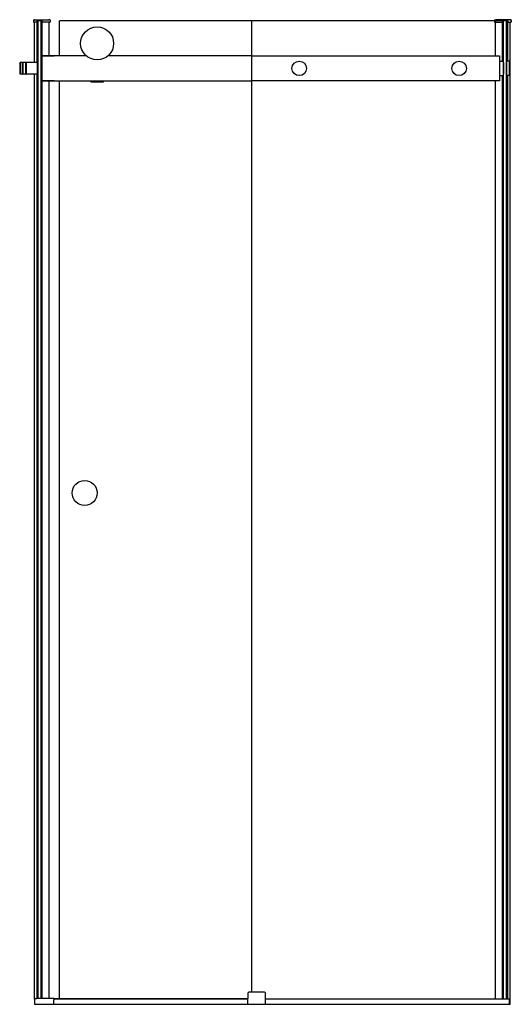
# Model space of a CAD drawing. Header units: millimetres. Extents: x 1666.76 to 1667.74, y -526.96 to -524.99.
import ezdxf

# ---------------------------------------------------------------- set-up
doc = ezdxf.new("R2010")
doc.units = ezdxf.units.MM
doc.layers.add('SANINDUSA', color=3, linetype='CONTINUOUS')

msp = doc.modelspace()

# ---------------------------------------------------------------- linework, layer by layer
at = {"layer": 'SANINDUSA'}
for p, q in [((1666.7853, -524.9946), (1666.7852, -524.9971)), ((1666.7862, -524.9981), (1666.7874, -524.9981)), ((1666.7874, -524.9931), (1666.7868, -524.9931)), ((1666.7874, -524.9931), (1666.8157, -524.9931)), ((1666.7874, -525.0791), (1666.7874, -524.9981)), ((1666.7919, -524.9981), (1666.7874, -524.9981)), ((1666.7922, -524.9978), (1666.7923, -524.9971)), ((1666.7923, -524.9951), (1666.7923, -524.9971)), ((1666.7924, -525.0791), (1666.7924, -524.995)), ((1666.7928, -525.0791), (1666.7928, -524.9946)), ((1666.8024, -524.9946), (1666.7928, -524.9946)), ((1666.7946, -524.9956), (1666.7946, -524.9946)), ((1666.7946, -526.9518), (1666.7946, -524.9956)), ((1666.8006, -524.9956), (1666.7946, -524.9956)), ((1666.8006, -525.0866), (1666.8006, -524.9946)), ((1666.8006, -526.9518), (1666.8006, -524.9956)), ((1666.8024, -525.0791), (1666.8024, -524.9946)), ((1666.8029, -525.066), (1666.8029, -524.9949)), ((1666.803, -524.9971), (1666.8029, -524.9951)), ((1666.803, -524.9971), (1666.803, -524.9978)), ((1666.8157, -524.9981), (1666.8033, -524.9981)), ((1666.8173, -524.9931), (1666.8157, -524.9931)), ((1666.8157, -524.9981), (1666.8179, -524.9981)), ((1666.8167, -525.0656), (1666.8167, -524.9981)), ((1666.8188, -524.9946), (1666.8189, -524.9971)), ((1666.8376, -525.0656), (1666.8376, -524.9956)), ((1667.2219, -524.9956), (1666.8376, -524.9956)), ((1667.2219, -526.9396), (1667.2219, -524.9956)), ((1667.732, -524.9956), (1667.2219, -524.9956)), ((1667.7078, -524.9946), (1667.7077, -524.9971)), ((1667.7109, -524.9981), (1667.7087, -524.9981)), ((1667.7093, -524.9931), (1667.7109, -524.9931)), ((1667.7099, -525.0656), (1667.7099, -524.9981)), ((1667.7393, -524.9931), (1667.7109, -524.9931)), ((1667.7109, -524.9981), (1667.7233, -524.9981)), ((1667.7236, -524.9971), (1667.7237, -524.9951)), ((1667.7236, -524.9971), (1667.7236, -524.9978)), ((1667.7238, -525.0761), (1667.7238, -524.9949)), ((1667.7242, -524.9946), (1667.7338, -524.9946)), ((1667.7242, -525.0761), (1667.7242, -524.9946)), ((1667.726, -526.9536), (1667.726, -524.9956)), ((1667.732, -526.9536), (1667.732, -524.9956)), ((1667.7338, -525.0761), (1667.7338, -524.9946)), ((1667.7343, -525.0761), (1667.7343, -524.995)), ((1667.7343, -524.9951), (1667.7344, -524.9971)), ((1667.7344, -524.9978), (1667.7344, -524.9971)), ((1667.7347, -524.9981), (1667.7393, -524.9981)), ((1667.7393, -524.9931), (1667.7398, -524.9931)), ((1667.7393, -526.9636), (1667.7393, -524.9981)), ((1667.7404, -524.9981), (1667.7393, -524.9981)), ((1667.7413, -524.9946), (1667.7414, -524.9971)), ((1666.7576, -525.0801), (1666.7586, -525.0791)), ((1666.7586, -525.0791), (1666.7586, -525.1021)), ((1666.7626, -525.0791), (1666.7586, -525.0791)), ((1666.7626, -525.0791), (1666.7626, -525.1021)), ((1666.7641, -525.0791), (1666.7641, -525.1021)), ((1666.7691, -525.0791), (1666.7641, -525.0791)), ((1666.7691, -525.0791), (1666.7691, -525.1021)), ((1666.7706, -525.0791), (1666.7706, -525.1021)), ((1666.7926, -525.0791), (1666.7706, -525.0791)), ((1666.7926, -525.0791), (1666.7926, -525.1021)), ((1666.7926, -525.0791), (1666.7926, -525.1021)), ((1666.7926, -525.0791), (1666.7946, -525.0791)), ((1666.8006, -525.0791), (1666.8006, -525.1021)), ((1666.8006, -525.0791), (1666.8026, -525.0791)), ((1666.8026, -525.1146), (1666.8026, -525.0666)), ((1666.8911, -525.0656), (1666.8036, -525.0656)), ((1666.8036, -525.0656), (1666.8266, -525.0656)), ((1666.8911, -525.0656), (1666.8266, -525.0656)), ((1667.2219, -525.0656), (1666.9341, -525.0656)), ((1667.718, -525.0761), (1667.726, -525.0761)), ((1667.726, -525.0791), (1667.726, -525.1021)), ((1667.732, -525.0764), (1667.732, -525.1048)), ((1667.7369, -525.0761), (1667.7323, -525.0761)), ((1667.737, -525.0761), (1667.737, -525.1051)), ((1667.738, -525.0761), (1667.737, -525.0761)), ((1667.738, -525.0761), (1667.738, -525.1051)), ((1666.7576, -525.0801), (1666.7576, -525.1011)), ((1666.8006, -525.0866), (1666.8006, -525.0866)), ((1666.8006, -526.9518), (1666.8006, -525.0946)), ((1666.8006, -525.0946), (1666.8006, -525.0946)), ((1667.726, -525.0866), (1667.726, -525.0866)), ((1667.726, -526.9536), (1667.726, -525.0946)), ((1667.726, -525.0946), (1667.726, -525.0946)), ((1666.7576, -525.1011), (1666.7586, -525.1021)), ((1666.7626, -525.1021), (1666.7586, -525.1021)), ((1666.7691, -525.1021), (1666.7641, -525.1021)), ((1666.7926, -525.1021), (1666.7706, -525.1021)), ((1666.7874, -526.9533), (1666.7874, -525.1021)), ((1666.7924, -526.9518), (1666.7924, -525.1021)), ((1666.7926, -525.1021), (1666.7946, -525.1021)), ((1666.7928, -526.9518), (1666.7928, -525.1021)), ((1666.8006, -525.1021), (1666.8026, -525.1021)), ((1666.8024, -526.9518), (1666.8024, -525.1021)), ((1666.8029, -526.9518), (1666.8029, -525.1153)), ((1666.8036, -525.1156), (1667.2219, -525.1156)), ((1666.8266, -525.1156), (1666.8036, -525.1156)), ((1666.8167, -526.9518), (1666.8167, -525.1156)), ((1666.8376, -526.9528), (1666.8376, -525.1156)), ((1666.9001, -525.1166), (1666.9001, -525.1156)), ((1666.9001, -525.1176), (1666.9001, -525.1166)), ((1666.9001, -525.1166), (1666.9251, -525.1166)), ((1666.9001, -525.1176), (1666.9251, -525.1176)), ((1666.9251, -525.1166), (1666.9251, -525.1156)), ((1666.9251, -525.1176), (1666.9251, -525.1166)), ((1667.7099, -526.9536), (1667.7099, -525.1156)), ((1667.718, -525.1051), (1667.726, -525.1051)), ((1667.7238, -526.9536), (1667.7238, -525.1051)), ((1667.7242, -526.9536), (1667.7242, -525.1051)), ((1667.7369, -525.1051), (1667.7323, -525.1051)), ((1667.7338, -526.9536), (1667.7338, -525.1051)), ((1667.7343, -526.9536), (1667.7343, -525.1051)), ((1667.738, -525.1051), (1667.737, -525.1051)), ((1667.2141, -526.9411), (1667.2137, -526.9636)), ((1667.2156, -526.9396), (1667.2161, -526.9396)), ((1667.2473, -526.9396), (1667.2161, -526.9396)), ((1667.2473, -526.9396), (1667.2478, -526.9396)), ((1667.2497, -526.9636), (1667.2493, -526.9411)), ((1666.787, -526.9546), (1666.787, -526.9636)), ((1666.787, -526.9636), (1667.7393, -526.9636)), ((1666.7898, -526.9518), (1666.7915, -526.9518)), ((1666.825, -526.9518), (1666.7915, -526.9518)), ((1666.826, -526.9528), (1666.826, -526.9546)), ((1667.2139, -526.9528), (1666.826, -526.9528)), ((1667.2139, -526.9536), (1666.826, -526.9536)), ((1666.826, -526.9636), (1666.826, -526.9546)), ((1667.7378, -526.9536), (1667.2495, -526.9536)), ((1667.7378, -526.9636), (1667.7378, -526.9536))]:
    msp.add_line(p, q, dxfattribs=at)
at = {"layer": 'SANINDUSA', "ltscale": 75}
for p, q in [((1667.2219, -525.0656), (1667.718, -525.0656)), ((1667.718, -525.0656), (1667.718, -525.1156)), ((1667.718, -525.1156), (1667.2219, -525.1156))]:
    msp.add_line(p, q, dxfattribs=at)
at = {"layer": 'SANINDUSA'}
for centre, radius in [((1666.9126, -525.0406), 0.033), ((1667.317, -525.0906), 0.0145), ((1667.637, -525.0906), 0.0145), ((1666.8876, -525.9403), 0.025)]:
    msp.add_circle(centre, radius, dxfattribs=at)
for centre, radius, start, end in [((1666.7862, -524.9971), 0.001, 178, 270), ((1666.7868, -524.9946), 0.0015, 90, 178), ((1666.7919, -524.9978), 0.0003, 270, 358), ((1666.7928, -524.9951), 0.0005, 137.3632, 178), ((1666.7928, -524.9951), 0.0005, 90.0173, 137.3458), ((1666.8024, -524.9951), 0.0005, 42.6393, 90.038), ((1666.8024, -524.9951), 0.0005, 2, 42.6368), ((1666.8033, -524.9978), 0.0003, 182, 270), ((1666.8173, -524.9946), 0.0015, 2, 90), ((1666.8179, -524.9971), 0.001, 270, 2), ((1667.7087, -524.9971), 0.001, 178, 270), ((1667.7093, -524.9946), 0.0015, 90, 178), ((1667.7233, -524.9978), 0.0003, 270, 358), ((1667.7242, -524.9951), 0.0005, 137.3632, 178), ((1667.7242, -524.9951), 0.0005, 89.962, 137.3607), ((1667.7338, -524.9951), 0.0005, 42.6542, 89.9827), ((1667.7338, -524.9951), 0.0005, 2, 42.6368), ((1667.7347, -524.9978), 0.0003, 182, 270), ((1667.7398, -524.9946), 0.0015, 2, 90), ((1667.7404, -524.9971), 0.001, 270, 2), ((1666.7634, -525.0794), 0.00075, 0, 180), ((1666.7699, -525.0794), 0.00075, 0, 180), ((1666.8036, -525.0666), 0.001, 90, 180), ((1667.7323, -525.0764), 0.0003, 90, 180), ((1667.7369, -525.0762), 0.0001, 0, 90), ((1666.7634, -525.1019), 0.00075, 180, 0), ((1666.7699, -525.1019), 0.00075, 180, 0), ((1666.8036, -525.1146), 0.001, 180, 270), ((1667.7323, -525.1048), 0.0003, 180, 270), ((1667.7369, -525.105), 0.0001, 270, 0), ((1667.2156, -526.9411), 0.0015, 90, 179), ((1667.2478, -526.9411), 0.0015, 1, 90), ((1666.7898, -526.9546), 0.0028, 90, 180), ((1666.825, -526.9528), 0.001, 0, 90)]:
    msp.add_arc(centre, radius, start, end, dxfattribs=at)

doc.saveas('drawing.dxf')
